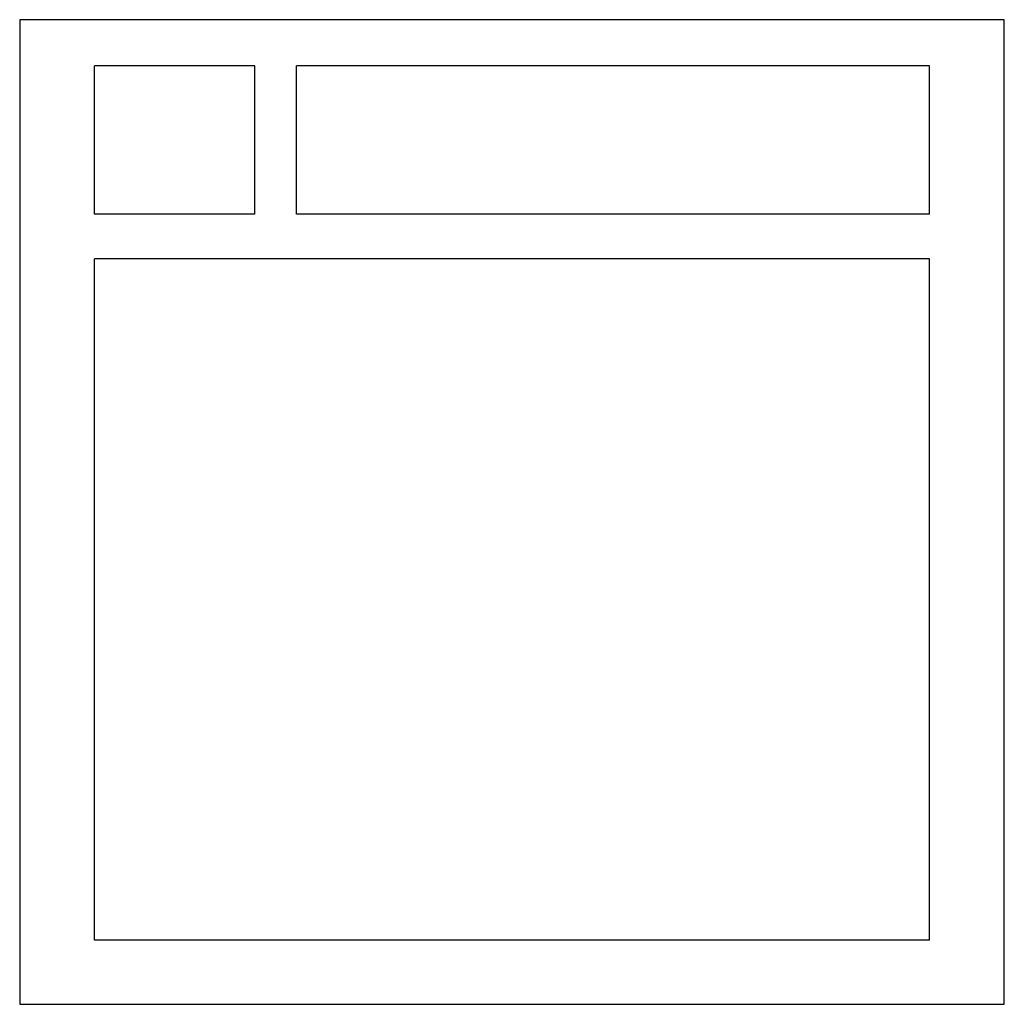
# Model space of a CAD drawing. Extents: x -0.4 to 0.4, y -0.8 to 0.
import ezdxf

# ---------------------------------------------------------------- set-up
doc = ezdxf.new("R2010")
doc.units = 0
doc.header["$MEASUREMENT"] = 0
doc.layers.add('LPS', color=1, linetype='CONTINUOUS')

msp = doc.modelspace()

# ---------------------------------------------------------------- linework, layer by layer
at = {"layer": 'LPS'}
for p, q in [((0.4, 0), (-0.4, 0)), ((-0.4, 0), (-0.4, -0.8)), ((0.4, -0.8), (0.4, 0)), ((-0.20891, -0.03746), (-0.3393, -0.03746)), ((-0.3393, -0.15805), (-0.3393, -0.03746)), ((-0.20891, -0.15805), (-0.20891, -0.03746)), ((-0.17508, -0.15805), (-0.17508, -0.03746)), ((0.3393, -0.03746), (-0.17508, -0.03746)), ((0.3393, -0.15805), (0.3393, -0.03746)), ((-0.20891, -0.15805), (-0.3393, -0.15805)), ((0.3393, -0.15805), (-0.17508, -0.15805)), ((-0.3393, -0.74795), (-0.3393, -0.19432)), ((0.3393, -0.19432), (-0.3393, -0.19432)), ((0.3393, -0.74795), (0.3393, -0.19432)), ((0.3393, -0.74795), (-0.3393, -0.74795)), ((-0.4, -0.8), (0.4, -0.8))]:
    msp.add_line(p, q, dxfattribs=at)

doc.saveas('drawing.dxf')
